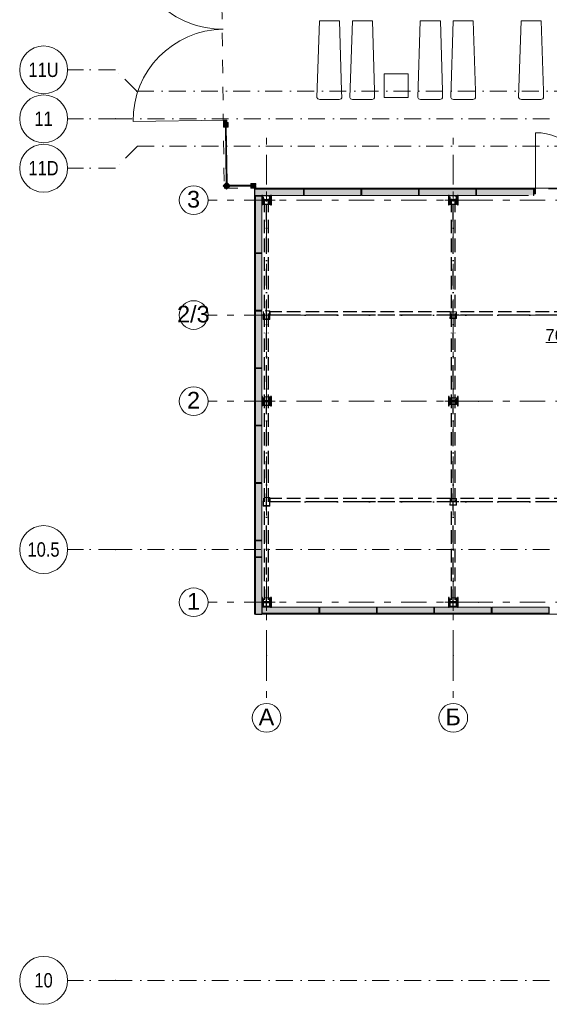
# Model space of a CAD drawing. Header units: millimetres. Extents: x -14761 to 157739, y -22400 to 107990.
# Tile 2 of 256: x -14761 to -3699, y 8500 to 29070. Entities that reach past the tile are written whole.
import ezdxf

# ---------------------------------------------------------------- set-up
doc = ezdxf.new("R2010")
doc.units = ezdxf.units.MM
doc.header["$MEASUREMENT"] = 0
for name, pattern in [('Невидимая', [391.222223, 282.222223, -109]), ('Штрих-Штриховая', [1093.611073, 529.166651, -211.666656, 141.111112, -211.666656]), ('Штриховая', [564.444447, 282.222223, -282.222223]), ('Штрихпунктирная', [670.277762, 352.777767, -176.388884, 0, -141.111112])]:
    doc.linetypes.add(name, pattern=pattern)
for name, color, linetype in [('Интерьер - лежаки 2', 7, 'Continuous'), ('Местность - Забор', 7, 'Continuous'), ('УЛИЦА_Б15_наклонный прогон', 7, 'Continuous'), ('УЛИЦА_Б6', 7, 'Continuous'), ('УЛИЦА_ЗОНЫ', 7, 'Continuous'), ('УЛИЦА_Конструктив бани', 7, 'Continuous'), ('УЛИЦА_Стены бани', 7, 'Continuous'), ('УЛИЦА_Стойки стропильные', 7, 'Continuous'), ('УЛИЦА_Сэндвич-панели бани', 7, 'Continuous'), ('Элемент модели - Зоны уличных помещений', 7, 'Continuous'), ('Элемент Модели - Оси', 7, 'Continuous'), ('Элемент модели - Оси Улица Бани', 7, 'Continuous')]:
    doc.layers.add(name, color=color, linetype=linetype)
doc.styles.add('СГЕНЕРИР_СТИЛЬ_1', font='txt')
doc.styles.add('СГЕНЕРИР_СТИЛЬ_3', font='txt')

msp = doc.modelspace()

# ---------------------------------------------------------------- hatches: boundary and pattern name
at = {"layer": 'Местность - Забор', "linetype": 'Continuous', "lineweight": 0, "true_color": 0x000000}
for points in [[(-10431, 26924), (-10432, 26969), (-10487, 26968), (-10486, 26923)], [(-10461, 26893), (-10461, 26923), (-10506, 26923), (-10505, 26823), (-10460, 26823), (-10460, 26853), (-10450, 26853), (-10450, 26823), (-10405, 26824), (-10406, 26924), (-10451, 26923), (-10451, 26893)], [(-10445, 26853), (-10465, 26853), (-10450, 25640), (-10430, 25640)], [(-10445, 25640), (-10445, 25665), (-10510, 25599), (-10439, 25529), (-10374, 25595), (-10399, 25595), (-10399, 25605), (-10373, 25605), (-10435, 25666), (-10435, 25640)], [(-10399, 25610), (-10399, 25590), (-9901, 25590), (-9901, 25610)], [(-9901, 25595), (-9931, 25595), (-9931, 25550), (-9831, 25550), (-9831, 25595), (-9861, 25595), (-9861, 25605), (-9831, 25605), (-9831, 25650), (-9931, 25650), (-9931, 25605), (-9901, 25605)]]:
    msp.add_hatch(color=18, dxfattribs=at).paths.add_polyline_path(points)
at = {"layer": 'УЛИЦА_Конструктив бани', "linetype": 'Continuous', "lineweight": 0, "true_color": 0x000000}
for points in [[(-9504, 25200), (-9504, 25400), (-9519, 25400), (-9519, 25307), (-9689, 25307), (-9689, 25400), (-9704, 25400), (-9704, 25200), (-9689, 25200), (-9689, 25292), (-9519, 25292), (-9519, 25200)], [(-5604, 25200), (-5604, 25400), (-5619, 25400), (-5619, 25307), (-5789, 25307), (-5789, 25400), (-5804, 25400), (-5804, 25200), (-5789, 25200), (-5789, 25292), (-5619, 25292), (-5619, 25200)], [(-9504, 21000), (-9504, 21200), (-9519, 21200), (-9519, 21107), (-9689, 21107), (-9689, 21200), (-9704, 21200), (-9704, 21000), (-9689, 21000), (-9689, 21092), (-9519, 21092), (-9519, 21000)], [(-5604, 21000), (-5604, 21200), (-5619, 21200), (-5619, 21107), (-5789, 21107), (-5789, 21200), (-5804, 21200), (-5804, 21000), (-5789, 21000), (-5789, 21092), (-5619, 21092), (-5619, 21000)], [(-9504, 16800), (-9504, 17000), (-9519, 17000), (-9519, 16907), (-9689, 16907), (-9689, 17000), (-9704, 17000), (-9704, 16800), (-9689, 16800), (-9689, 16892), (-9519, 16892), (-9519, 16800)], [(-5604, 16800), (-5604, 17000), (-5619, 17000), (-5619, 16907), (-5789, 16907), (-5789, 17000), (-5804, 17000), (-5804, 16800), (-5789, 16800), (-5789, 16892), (-5619, 16892), (-5619, 16800)]]:
    msp.add_hatch(color=18, dxfattribs=at).paths.add_polyline_path(points)
at = {"layer": 'УЛИЦА_Стены бани', "linetype": 'Continuous', "lineweight": 0, "true_color": 0x000000}
for points in [[(-4034, 25550), (-4034, 25530), (-4028, 25530), (-4028, 25550)], [(-4034, 25400), (-4028, 25400), (-4028, 25530), (-4034, 25530)], [(-4028, 25435), (-3988, 25435), (-3988, 25550), (-4028, 25550)]]:
    msp.add_hatch(color=18, dxfattribs=at).paths.add_polyline_path(points)
at = {"layer": 'УЛИЦА_Сэндвич-панели бани', "linetype": 'Continuous', "lineweight": 0, "true_color": 0x000000}
for points in [[(-8834, 25550), (-9854, 25550), (-9854, 25530), (-8834, 25530)], [(-8834, 25530), (-9854, 25530), (-9854, 25400), (-9704, 25400), (-9704, 25400), (-9689, 25400), (-9689, 25400), (-9519, 25400), (-9519, 25400), (-9504, 25400), (-9504, 25400), (-8834, 25400)], [(-7634, 25550), (-8824, 25550), (-8824, 25530), (-7634, 25530)], [(-8824, 25400), (-7634, 25400), (-7634, 25530), (-8824, 25530)], [(-6434, 25550), (-7624, 25550), (-7624, 25530), (-6434, 25530)], [(-7624, 25400), (-6434, 25400), (-6434, 25530), (-7624, 25530)], [(-5234, 25550), (-6424, 25550), (-6424, 25530), (-5234, 25530)], [(-5234, 25530), (-6424, 25530), (-6424, 25400), (-5804, 25400), (-5804, 25400), (-5789, 25400), (-5789, 25400), (-5619, 25400), (-5619, 25400), (-5604, 25400), (-5604, 25400), (-5234, 25400)], [(-4034, 25550), (-5225, 25550), (-5225, 25530), (-4034, 25530)], [(-5225, 25400), (-4034, 25400), (-4034, 25530), (-5225, 25530)], [(-9854, 25390), (-9854, 24200), (-9834, 24200), (-9834, 25390)], [(-9704, 24200), (-9704, 25390), (-9834, 25390), (-9834, 24200)], [(-9854, 24190), (-9854, 23000), (-9834, 23000), (-9834, 24190)], [(-9704, 23000), (-9704, 24190), (-9834, 24190), (-9834, 23000)], [(-9854, 22990), (-9854, 21800), (-9834, 21800), (-9834, 22990)], [(-9704, 21800), (-9704, 22990), (-9834, 22990), (-9834, 21800)], [(-9854, 21790), (-9854, 20600), (-9834, 20600), (-9834, 21790)], [(-9704, 20600), (-9704, 21790), (-9834, 21790), (-9834, 20600)], [(-9854, 20590), (-9854, 19400), (-9834, 19400), (-9834, 20590)], [(-9704, 19400), (-9704, 20590), (-9834, 20590), (-9834, 19400)], [(-9854, 19390), (-9854, 18200), (-9834, 18200), (-9834, 19390)], [(-9704, 18200), (-9704, 19390), (-9834, 19390), (-9834, 18200)], [(-9854, 18190), (-9854, 17850), (-9834, 17850), (-9834, 18190)], [(-9704, 17850), (-9704, 18190), (-9834, 18190), (-9834, 17850)], [(-9854, 17840), (-9854, 16650), (-9834, 16650), (-9834, 17840)], [(-9704, 16650), (-9704, 17840), (-9834, 17840), (-9834, 16650)], [(-8504, 16800), (-9694, 16800), (-9694, 16670), (-8504, 16670)], [(-9694, 16650), (-8504, 16650), (-8504, 16670), (-9694, 16670)], [(-7304, 16800), (-8494, 16800), (-8494, 16670), (-7304, 16670)], [(-8494, 16650), (-7304, 16650), (-7304, 16670), (-8494, 16670)], [(-6104, 16800), (-7294, 16800), (-7294, 16670), (-6104, 16670)], [(-7294, 16650), (-6104, 16650), (-6104, 16670), (-7294, 16670)], [(-4904, 16800), (-6094, 16800), (-6094, 16670), (-4904, 16670)], [(-6094, 16650), (-4904, 16650), (-4904, 16670), (-6094, 16670)], [(-3704, 16800), (-4894, 16800), (-4894, 16670), (-3704, 16670)], [(-4894, 16650), (-3704, 16650), (-3704, 16670), (-4894, 16670)]]:
    msp.add_hatch(color=18, dxfattribs=at).paths.add_polyline_path(points)

# ---------------------------------------------------------------- linework, layer by layer
at = {"color": 7, "linetype": 'Continuous', "lineweight": 15, "flags": 128}
msp.add_lwpolyline([(-9854, 25550), (-9854, 16650), (32946, 16650), (32946, 23150), (28145, 23150), (28145, 25550)], close=True, dxfattribs=at)
at = {"layer": 'Интерьер - лежаки 2', "color": 7, "linetype": 'Continuous', "lineweight": 15}
for p, q in [((-6648, 27942), (-7148, 27942)), ((-7148, 27942), (-7148, 27442)), ((-6648, 27442), (-6648, 27942)), ((-7148, 27442), (-6648, 27442))]:
    msp.add_line(p, q, dxfattribs=at)
at = {"layer": 'Интерьер - лежаки 2', "color": 7, "linetype": 'Continuous', "lineweight": 15, "flags": 128}
for points in [[(-8037, 27585), (-8035, 27440), (-8049, 27419), (-8090, 27404), (-8495, 27404), (-8536, 27419), (-8553, 27445), (-8500, 29044), (-8080, 29044)], [(-7349, 27585), (-7347, 27440), (-7362, 27419), (-7402, 27404), (-7807, 27404), (-7849, 27419), (-7866, 27445), (-7812, 29044), (-7392, 29044)], [(-5930, 27585), (-5928, 27440), (-5942, 27419), (-5983, 27404), (-6388, 27404), (-6430, 27419), (-6446, 27445), (-6393, 29044), (-5973, 29044)], [(-5243, 27585), (-5241, 27440), (-5255, 27419), (-5296, 27404), (-5700, 27404), (-5742, 27419), (-5759, 27445), (-5706, 29044), (-5286, 29044)], [(-3823, 27585), (-3821, 27440), (-3835, 27419), (-3876, 27404), (-4280, 27404), (-4322, 27419), (-4339, 27445), (-4286, 29044), (-3866, 29044)]]:
    msp.add_lwpolyline(points, close=True, dxfattribs=at)
at = {"layer": 'Местность - Забор', "color": 7, "linetype": 'Continuous', "lineweight": 15}
for p, q in [((-10487, 26968), (-12391, 26944)), ((-10506, 26923), (-10505, 26823)), ((-10461, 26923), (-10506, 26923)), ((-10460, 26823), (-10505, 26823)), ((-10461, 26923), (-10461, 26893)), ((-10451, 26893), (-10461, 26893)), ((-10460, 26853), (-10460, 26823)), ((-10450, 26853), (-10460, 26853)), ((-10406, 26924), (-10451, 26923)), ((-10451, 26923), (-10451, 26893)), ((-10450, 26853), (-10450, 26823)), ((-10405, 26824), (-10450, 26823)), ((-10406, 26924), (-10405, 26824)), ((-10445, 25665), (-10510, 25599)), ((-10510, 25599), (-10439, 25529)), ((-10445, 25665), (-10445, 25640)), ((-10435, 25640), (-10445, 25640)), ((-10374, 25595), (-10439, 25529)), ((-10435, 25666), (-10435, 25640)), ((-10435, 25666), (-10373, 25605)), ((-10399, 25605), (-10399, 25595)), ((-10373, 25605), (-10399, 25605)), ((-10374, 25595), (-10399, 25595)), ((-9931, 25650), (-9931, 25605)), ((-9831, 25650), (-9931, 25650)), ((-9901, 25605), (-9931, 25605)), ((-9901, 25595), (-9931, 25595)), ((-9931, 25595), (-9931, 25550)), ((-9831, 25550), (-9931, 25550)), ((-9901, 25605), (-9901, 25595)), ((-9861, 25605), (-9861, 25595)), ((-9831, 25605), (-9861, 25605)), ((-9831, 25595), (-9861, 25595)), ((-9831, 25650), (-9831, 25605)), ((-9831, 25595), (-9831, 25550))]:
    msp.add_line(p, q, dxfattribs=at)
at = {"layer": 'Местность - Забор', "color": 7, "linetype": 'Continuous', "lineweight": 15, "flags": 128}
for points in [[(-10431, 26924), (-10432, 26969), (-10487, 26968), (-10486, 26923)], [(-10445, 26853), (-10465, 26853), (-10450, 25640), (-10430, 25640)], [(-10399, 25610), (-10399, 25590), (-9901, 25590), (-9901, 25610)]]:
    msp.add_lwpolyline(points, close=True, dxfattribs=at)
for points in [[(-10465, 26823), (-10450, 25660)], [(-10445, 26823), (-10430, 25661)], [(-10379, 25610), (-9931, 25610)], [(-10379, 25590), (-9931, 25590)]]:
    msp.add_lwpolyline(points, dxfattribs=at)
at = {"layer": 'Местность - Забор', "color": 7, "linetype": 'Continuous', "lineweight": 15}
for centre, start, end in [((-10534, 30778), 180.7157, 270.7157), ((-10487, 26968), 90.7157, 180.7157)]:
    msp.add_arc(centre, 1905, start, end, dxfattribs=at)
at = {"layer": 'УЛИЦА_Б15_наклонный прогон', "color": 251, "linetype": 'Невидимая', "lineweight": 30, "true_color": 0x575757}
for p, q in [((-9644, 25047), (-9644, 25390)), ((-9564, 25390), (-9644, 25390)), ((-9564, 25047), (-9564, 25390)), ((-5744, 25047), (-5744, 25390)), ((-5664, 25390), (-5744, 25390)), ((-5664, 25047), (-5664, 25390)), ((-9644, 22651), (-9644, 24921)), ((-9564, 22651), (-9564, 24921)), ((-5744, 22651), (-5744, 24921)), ((-5664, 22651), (-5664, 24921)), ((-9644, 19000), (-9644, 22526)), ((-9564, 19000), (-9564, 22526)), ((-5744, 19000), (-5744, 22526)), ((-5664, 19000), (-5664, 22526)), ((-9644, 16949), (-9644, 18874)), ((-9564, 16949), (-9564, 18874)), ((-5744, 16949), (-5744, 18874)), ((-5664, 16949), (-5664, 18874)), ((-9644, 16810), (-9644, 16824)), ((-9564, 16810), (-9644, 16810)), ((-9564, 16810), (-9564, 16824)), ((-5744, 16810), (-5744, 16824)), ((-5664, 16810), (-5744, 16810)), ((-5664, 16810), (-5664, 16824))]:
    msp.add_line(p, q, dxfattribs=at)
at = {"layer": 'УЛИЦА_Б15_наклонный прогон', "color": 251, "linetype": 'Штрихпунктирная', "lineweight": 30, "true_color": 0x575757}
for p, q in [((-9604, 16810), (-9604, 25390)), ((-5704, 16810), (-5704, 25390))]:
    msp.add_line(p, q, dxfattribs=at)
at = {"layer": 'УЛИЦА_Б6', "color": 251, "linetype": 'Невидимая', "lineweight": 30, "true_color": 0x575757}
for p, q in [((-5766, 22964), (-9534, 22964)), ((-9534, 22964), (-9534, 22900)), ((-5766, 22964), (-9534, 22964)), ((-9534, 22964), (-9534, 22900)), ((-5766, 22900), (-9534, 22900)), ((-5766, 22900), (-9534, 22900)), ((-966, 22964), (-5641, 22964)), ((-966, 22964), (-5641, 22964)), ((-966, 22900), (-5641, 22900)), ((-966, 22900), (-5641, 22900)), ((-5766, 19064), (-9534, 19064)), ((-9534, 19064), (-9534, 19000)), ((-5766, 19064), (-9534, 19064)), ((-9534, 19064), (-9534, 19000)), ((-5766, 19000), (-9534, 19000)), ((-5766, 19000), (-9534, 19000)), ((-966, 19064), (-5641, 19064)), ((-966, 19064), (-5641, 19064)), ((-966, 19000), (-5641, 19000)), ((-966, 19000), (-5641, 19000))]:
    msp.add_line(p, q, dxfattribs=at)
at = {"layer": 'УЛИЦА_Б6', "color": 251, "linetype": 'Штрихпунктирная', "lineweight": 30, "true_color": 0x575757}
for p, q in [((32626, 22900), (-9534, 22900)), ((32626, 22900), (-9534, 22900)), ((32626, 19000), (-9534, 19000)), ((32626, 19000), (-9534, 19000))]:
    msp.add_line(p, q, dxfattribs=at)
at = {"layer": 'УЛИЦА_ЗОНЫ', "color": 7, "linetype": 'Continuous', "lineweight": 15}
msp.add_line((-3769, 22327), (-2468, 22327), dxfattribs=at)
at = {"layer": 'УЛИЦА_Конструктив бани', "color": 251, "linetype": 'Continuous', "lineweight": 5, "true_color": 0x575757}
for p, q in [((-9604, 25380), (-9604, 25480)), ((-5704, 25380), (-5704, 25480)), ((-9684, 25300), (-9784, 25300)), ((-9604, 25220), (-9604, 25120)), ((-9524, 25300), (-9424, 25300)), ((-5784, 25300), (-5884, 25300)), ((-5704, 25220), (-5704, 25120)), ((-5624, 25300), (-5524, 25300)), ((-9604, 21180), (-9604, 21280)), ((-5704, 21180), (-5704, 21280)), ((-9684, 21100), (-9784, 21100)), ((-9604, 21020), (-9604, 20920)), ((-9524, 21100), (-9424, 21100)), ((-5784, 21100), (-5884, 21100)), ((-5704, 21020), (-5704, 20920)), ((-5624, 21100), (-5524, 21100)), ((-9604, 16980), (-9604, 17080)), ((-5704, 16980), (-5704, 17080)), ((-9684, 16900), (-9784, 16900)), ((-9524, 16900), (-9424, 16900)), ((-5784, 16900), (-5884, 16900)), ((-5624, 16900), (-5524, 16900)), ((-9604, 16820), (-9604, 16720)), ((-5704, 16820), (-5704, 16720))]:
    msp.add_line(p, q, dxfattribs=at)
at = {"layer": 'УЛИЦА_Конструктив бани', "color": 251, "linetype": 'Continuous', "lineweight": 30, "true_color": 0x575757, "flags": 128}
for points in [[(-9504, 25200), (-9504, 25400), (-9519, 25400), (-9519, 25307), (-9689, 25307), (-9689, 25400), (-9704, 25400), (-9704, 25200), (-9689, 25200), (-9689, 25292), (-9519, 25292), (-9519, 25200)], [(-5604, 25200), (-5604, 25400), (-5619, 25400), (-5619, 25307), (-5789, 25307), (-5789, 25400), (-5804, 25400), (-5804, 25200), (-5789, 25200), (-5789, 25292), (-5619, 25292), (-5619, 25200)], [(-9504, 21000), (-9504, 21200), (-9519, 21200), (-9519, 21107), (-9689, 21107), (-9689, 21200), (-9704, 21200), (-9704, 21000), (-9689, 21000), (-9689, 21092), (-9519, 21092), (-9519, 21000)], [(-5604, 21000), (-5604, 21200), (-5619, 21200), (-5619, 21107), (-5789, 21107), (-5789, 21200), (-5804, 21200), (-5804, 21000), (-5789, 21000), (-5789, 21092), (-5619, 21092), (-5619, 21000)], [(-9504, 16800), (-9504, 17000), (-9519, 17000), (-9519, 16907), (-9689, 16907), (-9689, 17000), (-9704, 17000), (-9704, 16800), (-9689, 16800), (-9689, 16892), (-9519, 16892), (-9519, 16800)], [(-5604, 16800), (-5604, 17000), (-5619, 17000), (-5619, 16907), (-5789, 16907), (-5789, 17000), (-5804, 17000), (-5804, 16800), (-5789, 16800), (-5789, 16892), (-5619, 16892), (-5619, 16800)]]:
    msp.add_lwpolyline(points, close=True, dxfattribs=at)
at = {"layer": 'УЛИЦА_Конструктив бани', "color": 251, "linetype": 'Continuous', "lineweight": 5, "true_color": 0x575757}
for p in [(-9604, 25300), (-5704, 25300), (-9604, 21100), (-5704, 21100), (-9604, 16900), (-5704, 16900)]:
    msp.add_point(p, dxfattribs=at)
at = {"layer": 'УЛИЦА_Стены бани', "color": 251, "linetype": 'Continuous', "lineweight": 5, "true_color": 0x575757}
for p, q in [((-3988, 25550), (-3988, 26710)), ((-3988, 25550), (-4028, 25550)), ((-4028, 25550), (-4028, 25435)), ((-3988, 25435), (-3988, 25550)), ((-4028, 25435), (-3988, 25435))]:
    msp.add_line(p, q, dxfattribs=at)
at = {"layer": 'УЛИЦА_Стены бани', "color": 251, "linetype": 'Continuous', "lineweight": 20, "true_color": 0x575757}
msp.add_line((-4034, 25530), (-4028, 25530), dxfattribs=at)
msp.add_line((-4034, 25530), (-4028, 25530), dxfattribs=at)
at = {"layer": 'УЛИЦА_Стены бани', "color": 251, "linetype": 'Continuous', "lineweight": 15, "true_color": 0x575757}
msp.add_line((-4028, 25550), (-4028, 25530), dxfattribs=at)
msp.add_line((-4028, 25550), (-4028, 25530), dxfattribs=at)
msp.add_line((-4028, 25550), (-4028, 25530), dxfattribs=at)
at = {"layer": 'УЛИЦА_Стены бани', "color": 251, "linetype": 'Continuous', "lineweight": 25, "true_color": 0x575757}
for p, q in [((-4028, 25530), (-4028, 25435)), ((-4028, 25530), (-4028, 25435)), ((-4028, 25530), (-4028, 25435)), ((-4028, 25435), (-4028, 25400)), ((-4028, 25435), (-4028, 25400))]:
    msp.add_line(p, q, dxfattribs=at)
at = {"layer": 'УЛИЦА_Стены бани', "color": 251, "linetype": 'Continuous', "lineweight": 20, "true_color": 0x575757, "flags": 128}
for points in [[(-4028, 25550), (-4034, 25550)], [(-4034, 25400), (-4028, 25400)]]:
    msp.add_lwpolyline(points, dxfattribs=at)
at = {"layer": 'УЛИЦА_Стены бани', "color": 251, "linetype": 'Continuous', "lineweight": 5, "true_color": 0x575757}
msp.add_arc((-3988, 25550), 1160, 0, 90, dxfattribs=at)
at = {"layer": 'УЛИЦА_Стойки стропильные', "color": 251, "linetype": 'Невидимая', "lineweight": 20, "true_color": 0x575757, "flags": 128}
for points in [[(-9534, 25210), (-9534, 25390), (-9674, 25390), (-9674, 25210)], [(-9542, 25218), (-9666, 25218), (-9666, 25382), (-9542, 25382)], [(-5634, 25210), (-5634, 25390), (-5774, 25390), (-5774, 25210)], [(-5642, 25218), (-5766, 25218), (-5766, 25382), (-5642, 25382)], [(-9534, 22810), (-9534, 22990), (-9674, 22990), (-9674, 22810)], [(-9542, 22818), (-9666, 22818), (-9666, 22982), (-9542, 22982)], [(-5634, 22830), (-5634, 22970), (-5774, 22970), (-5774, 22830)], [(-5642, 22838), (-5766, 22838), (-5766, 22962), (-5642, 22962)], [(-9534, 21010), (-9534, 21190), (-9674, 21190), (-9674, 21010)], [(-9542, 21018), (-9666, 21018), (-9666, 21182), (-9542, 21182)], [(-5634, 21030), (-5634, 21170), (-5774, 21170), (-5774, 21030)], [(-5642, 21038), (-5766, 21038), (-5766, 21162), (-5642, 21162)], [(-9534, 18910), (-9534, 19090), (-9674, 19090), (-9674, 18910)], [(-9542, 18918), (-9666, 18918), (-9666, 19082), (-9542, 19082)], [(-5634, 18930), (-5634, 19070), (-5774, 19070), (-5774, 18930)], [(-5642, 18938), (-5766, 18938), (-5766, 19062), (-5642, 19062)], [(-9534, 16810), (-9534, 16990), (-9674, 16990), (-9674, 16810)], [(-9542, 16818), (-9666, 16818), (-9666, 16982), (-9542, 16982)], [(-5634, 16810), (-5634, 16990), (-5774, 16990), (-5774, 16810)], [(-5642, 16818), (-5766, 16818), (-5766, 16982), (-5642, 16982)]]:
    msp.add_lwpolyline(points, close=True, dxfattribs=at)
at = {"layer": 'УЛИЦА_Сэндвич-панели бани', "color": 251, "linetype": 'Continuous', "lineweight": 20, "true_color": 0x575757}
for p, q in [((-9854, 25530), (-8834, 25530)), ((-9854, 25530), (-8834, 25530)), ((-8824, 25530), (-7634, 25530)), ((-8824, 25530), (-7634, 25530)), ((-7624, 25530), (-6434, 25530)), ((-7624, 25530), (-6434, 25530)), ((-6424, 25530), (-5234, 25530)), ((-6424, 25530), (-5234, 25530)), ((-5225, 25530), (-4034, 25530)), ((-5225, 25530), (-4034, 25530)), ((-9834, 24200), (-9834, 25390)), ((-9834, 24200), (-9834, 25390)), ((-9834, 23000), (-9834, 24190)), ((-9834, 23000), (-9834, 24190)), ((-9834, 21800), (-9834, 22990)), ((-9834, 21800), (-9834, 22990)), ((-9834, 20600), (-9834, 21790)), ((-9834, 20600), (-9834, 21790)), ((-9834, 19400), (-9834, 20590)), ((-9834, 19400), (-9834, 20590)), ((-9834, 18200), (-9834, 19390)), ((-9834, 18200), (-9834, 19390)), ((-9834, 17850), (-9834, 18190)), ((-9834, 17850), (-9834, 18190)), ((-9834, 16650), (-9834, 17840)), ((-9834, 16650), (-9834, 17840)), ((-8504, 16670), (-9694, 16670)), ((-8504, 16670), (-9694, 16670)), ((-7304, 16670), (-8494, 16670)), ((-7304, 16670), (-8494, 16670)), ((-6104, 16670), (-7294, 16670)), ((-6104, 16670), (-7294, 16670)), ((-4904, 16670), (-6094, 16670)), ((-4904, 16670), (-6094, 16670)), ((-3704, 16670), (-4894, 16670)), ((-3704, 16670), (-4894, 16670))]:
    msp.add_line(p, q, dxfattribs=at)
at = {"layer": 'УЛИЦА_Сэндвич-панели бани', "color": 251, "linetype": 'Continuous', "lineweight": 20, "true_color": 0x575757, "flags": 128}
for points in [[(-8834, 25550), (-9854, 25550)], [(-7634, 25550), (-8824, 25550)], [(-6434, 25550), (-7624, 25550)], [(-5234, 25550), (-6424, 25550)], [(-4034, 25550), (-5225, 25550)], [(-9854, 25400), (-9704, 25400)], [(-9854, 25390), (-9854, 24200)], [(-9689, 25400), (-9519, 25400)], [(-9504, 25400), (-8834, 25400)], [(-8824, 25400), (-7634, 25400)], [(-7624, 25400), (-6434, 25400)], [(-6424, 25400), (-5804, 25400)], [(-5789, 25400), (-5619, 25400)], [(-5604, 25400), (-5234, 25400)], [(-5225, 25400), (-4133, 25400)], [(-9704, 24200), (-9704, 25200)], [(-9854, 24190), (-9854, 23000)], [(-9704, 23000), (-9704, 24190)], [(-9854, 22990), (-9854, 21800)], [(-9704, 21800), (-9704, 22990)], [(-9854, 21790), (-9854, 20600)], [(-9704, 21200), (-9704, 21790)], [(-9704, 20600), (-9704, 21000)], [(-9854, 20590), (-9854, 19400)], [(-9704, 19400), (-9704, 20590)], [(-9854, 19390), (-9854, 18200)], [(-9704, 18200), (-9704, 19390)], [(-9854, 18190), (-9854, 17850)], [(-9704, 17850), (-9704, 18190)], [(-9854, 17840), (-9854, 16650)], [(-9704, 17000), (-9704, 17840)], [(-9704, 16650), (-9704, 16800)], [(-9519, 16800), (-9689, 16800)], [(-8504, 16800), (-9504, 16800)], [(-7304, 16800), (-8494, 16800)], [(-6104, 16800), (-7294, 16800)], [(-5804, 16800), (-6094, 16800)], [(-5619, 16800), (-5789, 16800)], [(-4904, 16800), (-5604, 16800)], [(-3704, 16800), (-4894, 16800)], [(-9694, 16650), (-8504, 16650)], [(-8494, 16650), (-7304, 16650)], [(-7294, 16650), (-6104, 16650)], [(-6094, 16650), (-4904, 16650)], [(-4894, 16650), (-3704, 16650)]]:
    msp.add_lwpolyline(points, dxfattribs=at)
at = {"layer": 'УЛИЦА_Сэндвич-панели бани', "color": 251, "linetype": 'Continuous', "lineweight": 15, "true_color": 0x575757, "flags": 128}
for points in [[(-9854, 25550), (-9854, 25530)], [(-8834, 25550), (-8834, 25530)], [(-8824, 25550), (-8824, 25530)], [(-7634, 25550), (-7634, 25530)], [(-7624, 25550), (-7624, 25530)], [(-6434, 25550), (-6434, 25530)], [(-6424, 25550), (-6424, 25530)], [(-5234, 25550), (-5234, 25530)], [(-5225, 25550), (-5225, 25530)], [(-9854, 25390), (-9834, 25390)], [(-9854, 24200), (-9834, 24200)], [(-9854, 24190), (-9834, 24190)], [(-9854, 23000), (-9834, 23000)], [(-9854, 22990), (-9834, 22990)], [(-9854, 21800), (-9834, 21800)], [(-9854, 21790), (-9834, 21790)], [(-9854, 20600), (-9834, 20600)], [(-9854, 20590), (-9834, 20590)], [(-9854, 19400), (-9834, 19400)], [(-9854, 19390), (-9834, 19390)], [(-9854, 18200), (-9834, 18200)], [(-9854, 18190), (-9834, 18190)], [(-9854, 17850), (-9834, 17850)], [(-9854, 17840), (-9834, 17840)], [(-9694, 16650), (-9694, 16670)], [(-8504, 16650), (-8504, 16670)], [(-8494, 16650), (-8494, 16670)], [(-7304, 16650), (-7304, 16670)], [(-7294, 16650), (-7294, 16670)], [(-6104, 16650), (-6104, 16670)], [(-6094, 16650), (-6094, 16670)], [(-4904, 16650), (-4904, 16670)], [(-4894, 16650), (-4894, 16670)], [(-3704, 16650), (-3704, 16670)], [(-9854, 16650), (-9834, 16650)]]:
    msp.add_lwpolyline(points, dxfattribs=at)
at = {"layer": 'УЛИЦА_Сэндвич-панели бани', "color": 251, "linetype": 'Continuous', "lineweight": 25, "true_color": 0x575757, "flags": 128}
for points in [[(-9854, 25530), (-9854, 25400)], [(-8834, 25530), (-8834, 25400)], [(-8824, 25530), (-8824, 25400)], [(-7634, 25530), (-7634, 25400)], [(-7624, 25530), (-7624, 25400)], [(-6434, 25530), (-6434, 25400)], [(-6424, 25530), (-6424, 25400)], [(-5234, 25530), (-5234, 25400)], [(-5225, 25530), (-5225, 25400)], [(-9834, 25390), (-9704, 25390)], [(-9834, 24200), (-9704, 24200)], [(-9834, 24190), (-9704, 24190)], [(-9834, 23000), (-9704, 23000)], [(-9834, 22990), (-9704, 22990)], [(-9834, 21800), (-9704, 21800)], [(-9834, 21790), (-9704, 21790)], [(-9834, 20600), (-9704, 20600)], [(-9834, 20590), (-9704, 20590)], [(-9834, 19400), (-9704, 19400)], [(-9834, 19390), (-9704, 19390)], [(-9834, 18200), (-9704, 18200)], [(-9834, 18190), (-9704, 18190)], [(-9834, 17850), (-9704, 17850)], [(-9834, 17840), (-9704, 17840)], [(-9694, 16670), (-9694, 16800)], [(-8504, 16670), (-8504, 16800)], [(-8494, 16670), (-8494, 16800)], [(-7304, 16670), (-7304, 16800)], [(-7294, 16670), (-7294, 16800)], [(-6104, 16670), (-6104, 16800)], [(-6094, 16670), (-6094, 16800)], [(-4904, 16670), (-4904, 16800)], [(-4894, 16670), (-4894, 16800)], [(-3704, 16670), (-3704, 16800)], [(-9834, 16650), (-9704, 16650)]]:
    msp.add_lwpolyline(points, dxfattribs=at)
at = {"layer": 'Элемент модели - Зоны уличных помещений', "color": 7, "linetype": 'Штриховая', "lineweight": 15, "flags": 128}
msp.add_lwpolyline([(-10489, 25550), (-9847, 25550), (265, 25527), (28145, 25550), (28145, 23150), (32945, 23150), (32945, 16750), (35945, 16750), (35945, 28825), (29945, 28825), (29945, 30050), (-10545, 30050)], close=True, dxfattribs=at)
at = {"layer": 'Элемент Модели - Оси', "color": 7, "linetype": 'Штрихпунктирная', "lineweight": 15}
for p, q in [((-12761, 28022), (-13761, 28022)), ((-12314, 27575), (-12761, 28022)), ((-12314, 27575), (155203, 27575)), ((-12761, 27000), (-13761, 27000)), ((-12761, 27000), (155650, 27000)), ((-12302, 26425), (-12761, 25967)), ((-12302, 26425), (155192, 26425)), ((-12761, 25967), (-13761, 25967)), ((-12761, 18000), (-13761, 18000)), ((-12761, 18000), (155650, 18000)), ((-12761, 9000), (-13761, 9000)), ((-12761, 9000), (155650, 9000))]:
    msp.add_line(p, q, dxfattribs=at)
at = {"layer": 'Элемент Модели - Оси', "color": 7, "linetype": 'Continuous', "lineweight": 15}
for centre in [(-14261, 28022), (-14261, 27000), (-14261, 25967), (-14261, 18000), (-14261, 9000)]:
    msp.add_circle(centre, 500, dxfattribs=at)
at = {"layer": 'Элемент Модели - Оси', "color": 7, "linetype": 'Штрихпунктирная', "lineweight": 15}
for p in [(-12314, 27575), (-12761, 27000), (-12761, 27000), (-12302, 26425), (-12761, 18000), (-12761, 18000), (-12761, 9000), (-12761, 9000)]:
    msp.add_point(p, dxfattribs=at)
at = {"layer": 'Элемент модели - Оси Улица Бани', "color": 7, "linetype": 'Штрих-Штриховая', "lineweight": 15}
for p, q in [((-9604, 25721), (-9604, 26721)), ((-5704, 25721), (-5704, 26721)), ((-9604, 15784), (-9604, 25721)), ((-5704, 15784), (-5704, 25721)), ((-5171, 25300), (-10827, 25300)), ((29024, 25300), (-5171, 25300)), ((-5171, 22900), (-10827, 22900)), ((29024, 22900), (-5171, 22900)), ((-5171, 21100), (-10827, 21100)), ((29024, 21100), (-5171, 21100)), ((-5171, 16900), (-10827, 16900)), ((29024, 16900), (-5171, 16900)), ((-9604, 15784), (-9604, 14784)), ((-5704, 15784), (-5704, 14784))]:
    msp.add_line(p, q, dxfattribs=at)
at = {"layer": 'Элемент модели - Оси Улица Бани', "color": 7, "linetype": 'Continuous', "lineweight": 15}
for centre in [(-11127, 25300), (-11127, 22900), (-11127, 21100), (-11127, 16900), (-9604, 14484), (-5704, 14484)]:
    msp.add_circle(centre, 300, dxfattribs=at)
at = {"layer": 'Элемент модели - Оси Улица Бани', "color": 7, "linetype": 'Штрих-Штриховая', "lineweight": 15}
for p in [(-5171, 25300), (-5171, 25300), (-5171, 22900), (-5171, 22900), (-5171, 21100), (-5171, 21100), (-5171, 16900), (-5171, 16900), (-9604, 15784), (-9604, 15784), (-5704, 15784), (-5704, 15784)]:
    msp.add_point(p, dxfattribs=at)

# ---------------------------------------------------------------- texts
at = {"layer": 'УЛИЦА_ЗОНЫ', "color": 7, "lineweight": 15, "insert": (-3118, 22457), "char_height": 250, "attachment_point": 5, "style": 'СГЕНЕРИР_СТИЛЬ_1'}
msp.add_mtext('\\A1;{\\pqc;\\fArial|b0|i0|c204|p38;76,22 м²}', dxfattribs=at)
at = {"layer": 'Элемент Модели - Оси', "color": 30, "lineweight": 5, "true_color": 0xff823e, "char_height": 300, "attachment_point": 4, "style": 'СГЕНЕРИР_СТИЛЬ_3'}
for s, insert in [('\\A1;{\\pql;\\pt0;\\fArial Narrow|b0|i0|c204|p34;11U}', (-14578, 28021)), ('\\A1;{\\pql;\\pt0;\\fArial Narrow|b0|i0|c204|p34;11}', (-14453, 27002)), ('\\A1;{\\pql;\\pt0;\\fArial Narrow|b0|i0|c204|p34;11D}', (-14578, 25969)), ('\\A1;{\\pql;\\pt0;\\fArial Narrow|b0|i0|c204|p34;10.5}', (-14597, 18000)), ('\\A1;{\\pql;\\pt0;\\fArial Narrow|b0|i0|c204|p34;10}', (-14453, 9000))]:
    msp.add_mtext(s, dxfattribs=dict(at, insert=insert))
at = {"layer": 'Элемент модели - Оси Улица Бани', "color": 30, "lineweight": 5, "true_color": 0xff823e, "char_height": 350, "attachment_point": 6, "style": 'СГЕНЕРИР_СТИЛЬ_1'}
for s, insert in [('\\A1;{\\pqr;\\pt0;\\fArial|b0|i0|c204|p38;3}', (-10994, 25317)), ('\\A1;{\\pqr;\\pt0;\\fArial|b0|i0|c204|p38;2/3}', (-10794, 22917)), ('\\A1;{\\pqr;\\pt0;\\fArial|b0|i0|c204|p38;2}', (-10994, 21120)), ('\\A1;{\\pqr;\\pt0;\\fArial|b0|i0|c204|p38;1}', (-10994, 16920)), ('\\A1;{\\pqr;\\pt0;\\fArial|b0|i0|c204|p38;А}', (-9444, 14504)), ('\\A1;{\\pqr;\\pt0;\\fArial|b0|i0|c204|p38;Б}', (-5547, 14504))]:
    msp.add_mtext(s, dxfattribs=dict(at, insert=insert))

doc.saveas('drawing.dxf')
